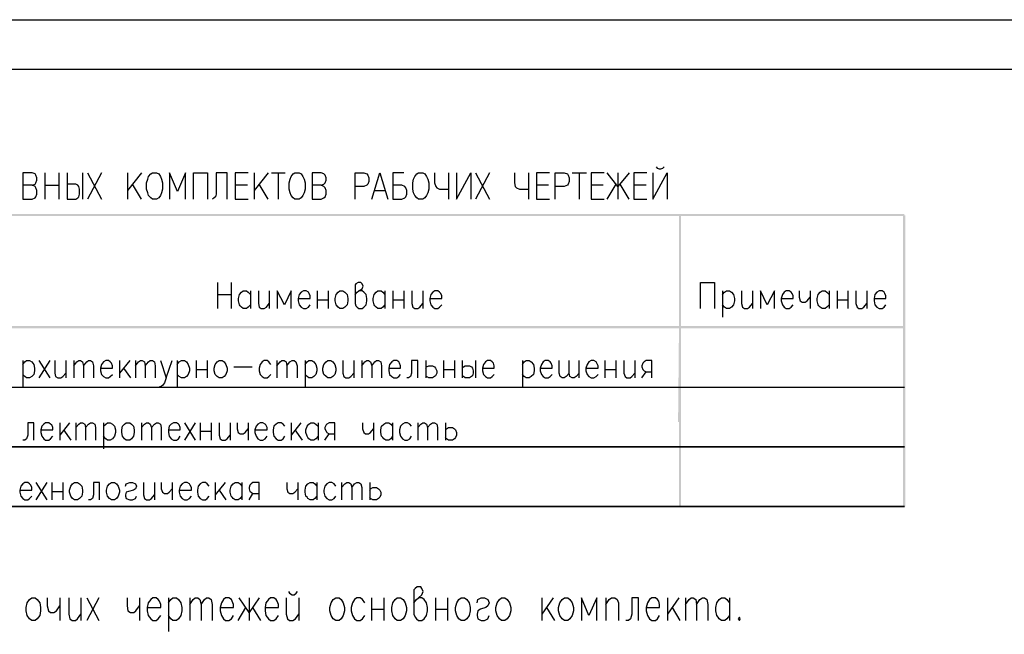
# Model space of a CAD drawing. Extents: x -119078 to 1619993, y 264752 to 340742.
# Tile 7 of 220: x 2471 to 12382, y 320724 to 326914. Entities that reach past the tile are written whole.
import ezdxf

# ---------------------------------------------------------------- set-up
doc = ezdxf.new("R2010")
doc.units = 0
doc.header["$MEASUREMENT"] = 0
for name, color, linetype in [('PDF _Геометрия', 250, 'Continuous'), ('PDF _Сплошная заливка', 7, 'Continuous'), ('Ярлык', 1, 'Continuous')]:
    doc.layers.add(name, color=color, linetype=linetype)
doc.styles.add('ISO', font='times.ttf')

msp = doc.modelspace()

# ---------------------------------------------------------------- linework, layer by layer
at = {"layer": 'PDF _Геометрия', "lineweight": -3}
msp.add_lwpolyline([(-4541.8, 326913.75), (37453.964, 326913.75), (37453.964, 297220.375), (-4541.8, 297220.375)], dxfattribs=at)
at = {"layer": 'PDF _Геометрия', "lineweight": 30}
msp.add_lwpolyline([(-2543.614, 326414.204), (36954.418, 326414.204), (36954.418, 297719.921), (-2543.614, 297719.921)], close=True, dxfattribs=at)
at = {"layer": 'PDF _Геометрия', "color": 7, "lineweight": -3}
for points in [[(8878.217, 325432.045), (8886.684, 325419.344), (8907.852, 325410.877), (8924.785, 325410.877), (8945.953, 325419.344), (8958.653, 325432.045)], [(2595.787, 325245.773), (2625.421, 325258.474), (2633.888, 325271.174), (2642.354, 325296.575), (2642.354, 325321.975), (2633.888, 325347.376), (2625.421, 325360.076), (2595.787, 325372.776), (2502.651, 325372.776), (2502.651, 325106.07), (2595.787, 325106.07), (2625.421, 325118.77), (2633.888, 325131.47), (2642.354, 325156.871), (2642.354, 325194.972), (2633.888, 325220.373), (2625.421, 325233.073), (2595.787, 325245.773), (2502.651, 325245.773)], [(2722.79, 325372.776), (2722.79, 325106.07)], [(2866.727, 325106.07), (2866.727, 325372.776)], [(2947.162, 325372.776), (2947.162, 325106.07), (3036.065, 325106.07), (3057.232, 325118.77), (3065.699, 325131.47), (3074.166, 325156.871), (3074.166, 325207.672), (3065.699, 325233.073), (3057.232, 325245.773), (3036.065, 325258.474), (2947.162, 325258.474)], [(3103.8, 325372.776), (3103.8, 325106.07)], [(3294.305, 325372.776), (3154.601, 325106.07)], [(3154.601, 325372.776), (3294.305, 325106.07)], [(3696.482, 325372.776), (3556.778, 325194.972)], [(3556.778, 325372.776), (3556.778, 325106.07)], [(4140.994, 325106.07), (4140.994, 325372.776), (4060.558, 325182.272), (3980.123, 325372.776), (3980.123, 325106.07)], [(4221.429, 325106.07), (4221.429, 325372.776), (4361.133, 325372.776), (4361.133, 325106.07)], [(4560.105, 325106.07), (4560.105, 325372.776), (4450.035, 325372.776), (4450.035, 325156.871), (4441.568, 325131.47), (4428.868, 325118.77), (4411.934, 325106.07)], [(4771.777, 325372.776), (4640.54, 325372.776), (4640.54, 325106.07), (4771.777, 325106.07)], [(4970.749, 325372.776), (4831.045, 325194.972)], [(4831.045, 325372.776), (4831.045, 325106.07)], [(5004.616, 325372.776), (5144.32, 325372.776)], [(5072.351, 325372.776), (5072.351, 325106.07)], [(5504.163, 325245.773), (5533.797, 325258.474), (5546.497, 325271.174), (5554.964, 325296.575), (5554.964, 325321.975), (5546.497, 325347.376), (5533.797, 325360.076), (5504.163, 325372.776), (5415.26, 325372.776), (5415.26, 325106.07), (5504.163, 325106.07), (5533.797, 325118.77), (5546.497, 325131.47), (5554.964, 325156.871), (5554.964, 325194.972), (5546.497, 325220.373), (5533.797, 325233.073), (5504.163, 325245.773), (5415.26, 325245.773)], [(5847.072, 325106.07), (5847.072, 325372.776), (5935.974, 325372.776), (5965.608, 325360.076), (5974.075, 325347.376), (5986.775, 325321.975), (5986.775, 325283.874), (5974.075, 325258.474), (5965.608, 325245.773), (5935.974, 325233.073), (5847.072, 325233.073)], [(6016.409, 325106.07), (6096.845, 325372.776), (6177.28, 325106.07)], [(6338.151, 325372.776), (6228.082, 325372.776), (6228.082, 325106.07), (6316.984, 325106.07), (6346.618, 325118.77), (6359.318, 325131.47), (6367.785, 325156.871), (6367.785, 325194.972), (6359.318, 325220.373), (6346.618, 325233.073), (6316.984, 325245.773), (6228.082, 325245.773)], [(6647.192, 325372.776), (6647.192, 325271.174), (6659.893, 325233.073), (6668.36, 325220.373), (6697.994, 325207.672), (6786.896, 325207.672)], [(6786.896, 325372.776), (6786.896, 325106.07)], [(6867.332, 325372.776), (6867.332, 325106.07), (7011.269, 325372.776), (7011.269, 325106.07)], [(7201.774, 325372.776), (7057.837, 325106.07)], [(7057.837, 325372.776), (7201.774, 325106.07)], [(7451.547, 325372.776), (7451.547, 325271.174), (7460.014, 325233.073), (7472.714, 325220.373), (7502.348, 325207.672), (7591.25, 325207.672)], [(7591.25, 325372.776), (7591.25, 325106.07)], [(7802.923, 325372.776), (7671.686, 325372.776), (7671.686, 325106.07), (7802.923, 325106.07)], [(7862.191, 325106.07), (7862.191, 325372.776), (7951.093, 325372.776), (7984.961, 325360.076), (7993.428, 325347.376), (8001.895, 325321.975), (8001.895, 325283.874), (7993.428, 325258.474), (7984.961, 325245.773), (7951.093, 325233.073), (7862.191, 325233.073)], [(8031.529, 325372.776), (8175.466, 325372.776)], [(8103.497, 325372.776), (8103.497, 325106.07)], [(8353.27, 325372.776), (8222.034, 325372.776), (8222.034, 325106.07), (8353.27, 325106.07)], [(8607.277, 325372.776), (8492.974, 325233.073), (8382.904, 325372.776)], [(8492.974, 325372.776), (8492.974, 325106.07)], [(8785.082, 325372.776), (8653.845, 325372.776), (8653.845, 325106.07), (8785.082, 325106.07)], [(8844.35, 325372.776), (8844.35, 325106.07), (8988.287, 325372.776), (8988.287, 325106.07)], [(2722.79, 325245.773), (2866.727, 325245.773)], [(3696.482, 325106.07), (3607.58, 325258.474)], [(4763.31, 325245.773), (4640.54, 325245.773)], [(4970.749, 325106.07), (4881.846, 325258.474)], [(6046.043, 325194.972), (6147.646, 325194.972)], [(7794.456, 325245.773), (7671.686, 325245.773)], [(8344.803, 325245.773), (8222.034, 325245.773)], [(8382.904, 325106.07), (8476.04, 325258.474)], [(8492.974, 325233.073), (8492.974, 325233.073)], [(8607.277, 325106.07), (8514.141, 325258.474)], [(8776.615, 325245.773), (8653.845, 325245.773)], [(4462.735, 324267.848), (4462.735, 324005.374)], [(4602.439, 324005.374), (4602.439, 324267.848)], [(5847.072, 324145.078), (5868.239, 324170.478), (5885.173, 324183.179), (5919.04, 324204.346), (5927.507, 324229.747), (5919.04, 324255.147), (5906.34, 324267.848), (5876.706, 324267.848), (5855.538, 324255.147), (5847.072, 324242.447), (5847.072, 324056.175), (5855.538, 324030.775), (5868.239, 324018.074), (5885.173, 324005.374), (5919.04, 324005.374), (5935.974, 324018.074), (5957.141, 324043.475), (5965.608, 324081.576), (5965.608, 324106.977), (5957.141, 324145.078), (5935.974, 324170.478), (5919.04, 324183.179), (5885.173, 324183.179)], [(9322.729, 324005.374), (9322.729, 324267.848), (9466.666, 324267.848), (9466.666, 324005.374)], [(4462.735, 324145.078), (4602.439, 324145.078)], [(4792.944, 324043.475), (4771.777, 324018.074), (4754.843, 324005.374), (4720.975, 324005.374), (4704.042, 324018.074), (4691.341, 324030.775), (4682.874, 324043.475), (4674.408, 324081.576), (4674.408, 324106.977), (4682.874, 324145.078), (4704.042, 324170.478), (4720.975, 324183.179), (4754.843, 324183.179), (4771.777, 324170.478), (4792.944, 324145.078)], [(4792.944, 324183.179), (4792.944, 324005.374)], [(4873.379, 324183.179), (4873.379, 324056.175), (4881.846, 324018.074), (4903.014, 324005.374), (4932.648, 324005.374), (4953.815, 324018.074), (4983.449, 324056.175)], [(4983.449, 324183.179), (4983.449, 324005.374)], [(5203.588, 324005.374), (5203.588, 324183.179), (5135.853, 324043.475), (5063.884, 324183.179), (5063.884, 324005.374)], [(5275.557, 324106.977), (5394.093, 324106.977), (5394.093, 324132.377), (5385.626, 324157.778), (5377.159, 324170.478), (5355.992, 324183.179), (5326.358, 324183.179), (5305.191, 324170.478), (5284.023, 324145.078), (5275.557, 324106.977), (5275.557, 324081.576), (5284.023, 324043.475), (5305.191, 324018.074), (5326.358, 324005.374), (5355.992, 324005.374), (5377.159, 324018.074), (5394.093, 324043.475)], [(5466.062, 324183.179), (5466.062, 324005.374)], [(5576.131, 324183.179), (5576.131, 324005.374)], [(6147.646, 324043.475), (6126.479, 324018.074), (6109.545, 324005.374), (6075.678, 324005.374), (6058.744, 324018.074), (6046.043, 324030.775), (6037.577, 324043.475), (6029.11, 324081.576), (6029.11, 324106.977), (6037.577, 324145.078), (6058.744, 324170.478), (6075.678, 324183.179), (6109.545, 324183.179), (6126.479, 324170.478), (6147.646, 324145.078)], [(6147.646, 324183.179), (6147.646, 324005.374)], [(6228.082, 324183.179), (6228.082, 324005.374)], [(6338.151, 324183.179), (6338.151, 324005.374)], [(6418.586, 324183.179), (6418.586, 324056.175), (6427.053, 324018.074), (6448.221, 324005.374), (6477.855, 324005.374), (6499.022, 324018.074), (6528.656, 324056.175)], [(6528.656, 324183.179), (6528.656, 324005.374)], [(6600.625, 324106.977), (6719.161, 324106.977), (6719.161, 324132.377), (6710.694, 324157.778), (6697.994, 324170.478), (6681.06, 324183.179), (6651.426, 324183.179), (6630.259, 324170.478), (6609.091, 324145.078), (6600.625, 324106.977), (6600.625, 324081.576), (6609.091, 324043.475), (6630.259, 324018.074), (6651.426, 324005.374), (6681.06, 324005.374), (6697.994, 324018.074), (6719.161, 324043.475)], [(9547.102, 324183.179), (9547.102, 323916.472)], [(9547.102, 324145.078), (9564.035, 324170.478), (9585.203, 324183.179), (9614.837, 324183.179), (9636.004, 324170.478), (9657.171, 324145.078), (9665.638, 324106.977), (9665.638, 324081.576), (9657.171, 324043.475), (9636.004, 324018.074), (9614.837, 324005.374), (9585.203, 324005.374), (9564.035, 324018.074), (9547.102, 324043.475)], [(9737.607, 324183.179), (9737.607, 324056.175), (9746.073, 324018.074), (9767.241, 324005.374), (9796.875, 324005.374), (9818.042, 324018.074), (9847.676, 324056.175)], [(9847.676, 324183.179), (9847.676, 324005.374)], [(10067.815, 324005.374), (10067.815, 324183.179), (9995.847, 324043.475), (9928.112, 324183.179), (9928.112, 324005.374)], [(10135.55, 324106.977), (10258.32, 324106.977), (10258.32, 324132.377), (10245.62, 324157.778), (10237.153, 324170.478), (10215.986, 324183.179), (10186.352, 324183.179), (10165.184, 324170.478), (10148.251, 324145.078), (10135.55, 324106.977), (10135.55, 324081.576), (10148.251, 324043.475), (10165.184, 324018.074), (10186.352, 324005.374), (10215.986, 324005.374), (10237.153, 324018.074), (10258.32, 324043.475)], [(10317.588, 324183.179), (10317.588, 324119.677), (10326.055, 324081.576), (10347.222, 324068.876), (10376.857, 324068.876), (10398.024, 324081.576), (10427.658, 324119.677)], [(10427.658, 324183.179), (10427.658, 324005.374)], [(10618.163, 324043.475), (10596.996, 324018.074), (10580.062, 324005.374), (10550.428, 324005.374), (10529.261, 324018.074), (10516.56, 324030.775), (10508.093, 324043.475), (10499.626, 324081.576), (10499.626, 324106.977), (10508.093, 324145.078), (10529.261, 324170.478), (10550.428, 324183.179), (10580.062, 324183.179), (10596.996, 324170.478), (10618.163, 324145.078)], [(10618.163, 324183.179), (10618.163, 324005.374)], [(10698.598, 324183.179), (10698.598, 324005.374)], [(10808.668, 324183.179), (10808.668, 324005.374)], [(10889.103, 324183.179), (10889.103, 324056.175), (10901.804, 324018.074), (10918.737, 324005.374), (10948.372, 324005.374), (10969.539, 324018.074), (10999.173, 324056.175)], [(10999.173, 324183.179), (10999.173, 324005.374)], [(11071.141, 324106.977), (11189.678, 324106.977), (11189.678, 324132.377), (11181.211, 324157.778), (11172.744, 324170.478), (11151.577, 324183.179), (11121.943, 324183.179), (11100.776, 324170.478), (11079.608, 324145.078), (11071.141, 324106.977), (11071.141, 324081.576), (11079.608, 324043.475), (11100.776, 324018.074), (11121.943, 324005.374), (11151.577, 324005.374), (11172.744, 324018.074), (11189.678, 324043.475)], [(5466.062, 324094.276), (5576.131, 324094.276)], [(6228.082, 324094.276), (6338.151, 324094.276)], [(10698.598, 324094.276), (10808.668, 324094.276)], [(2502.651, 323480.427), (2502.651, 323217.954)], [(2502.651, 323442.326), (2523.818, 323467.727), (2540.752, 323480.427), (2570.386, 323480.427), (2591.553, 323467.727), (2612.72, 323442.326), (2621.187, 323404.225), (2621.187, 323378.824), (2612.72, 323340.723), (2591.553, 323319.556), (2570.386, 323306.856), (2540.752, 323306.856), (2523.818, 323319.556), (2502.651, 323340.723)], [(2663.522, 323480.427), (2773.591, 323306.856)], [(2773.591, 323480.427), (2663.522, 323306.856)], [(2824.393, 323480.427), (2824.393, 323353.424), (2832.859, 323319.556), (2854.027, 323306.856), (2883.661, 323306.856), (2904.828, 323319.556), (2934.462, 323353.424)], [(2934.462, 323480.427), (2934.462, 323306.856)], [(3014.898, 323480.427), (3014.898, 323306.856)], [(3014.898, 323429.626), (3044.532, 323467.727), (3065.699, 323480.427), (3082.633, 323480.427), (3103.8, 323467.727), (3112.267, 323429.626), (3112.267, 323306.856)], [(3112.267, 323429.626), (3146.134, 323467.727), (3163.068, 323480.427), (3184.235, 323480.427), (3205.403, 323467.727), (3213.869, 323429.626), (3213.869, 323306.856)], [(3285.838, 323404.225), (3404.374, 323404.225), (3404.374, 323429.626), (3395.907, 323455.026), (3383.207, 323467.727), (3366.273, 323480.427), (3336.639, 323480.427), (3315.472, 323467.727), (3294.305, 323442.326), (3285.838, 323404.225), (3285.838, 323378.824), (3294.305, 323340.723), (3315.472, 323319.556), (3336.639, 323306.856), (3366.273, 323306.856), (3383.207, 323319.556), (3404.374, 323340.723)], [(3476.343, 323480.427), (3476.343, 323306.856)], [(3577.946, 323480.427), (3476.343, 323353.424)], [(3637.214, 323480.427), (3637.214, 323306.856)], [(3637.214, 323429.626), (3666.848, 323467.727), (3688.015, 323480.427), (3704.949, 323480.427), (3726.116, 323467.727), (3734.583, 323429.626), (3734.583, 323306.856)], [(3734.583, 323429.626), (3768.451, 323467.727), (3785.384, 323480.427), (3806.552, 323480.427), (3827.719, 323467.727), (3836.186, 323429.626), (3836.186, 323306.856)], [(3886.987, 323480.427), (3946.255, 323306.856), (4005.523, 323480.427)], [(4056.325, 323480.427), (4056.325, 323217.954)], [(4056.325, 323442.326), (4077.492, 323467.727), (4098.659, 323480.427), (4128.293, 323480.427), (4149.461, 323467.727), (4166.394, 323442.326), (4179.095, 323404.225), (4179.095, 323378.824), (4166.394, 323340.723), (4149.461, 323319.556), (4128.293, 323306.856), (4098.659, 323306.856), (4077.492, 323319.556), (4056.325, 323340.723)], [(4246.83, 323480.427), (4246.83, 323306.856)], [(4356.899, 323480.427), (4356.899, 323306.856)], [(4627.84, 323416.925), (4809.878, 323416.925)], [(5000.383, 323442.326), (4979.216, 323467.727), (4962.282, 323480.427), (4932.648, 323480.427), (4911.48, 323467.727), (4890.313, 323442.326), (4881.846, 323404.225), (4881.846, 323378.824), (4890.313, 323340.723), (4911.48, 323319.556), (4932.648, 323306.856), (4962.282, 323306.856), (4979.216, 323319.556), (5000.383, 323340.723)], [(5059.651, 323480.427), (5059.651, 323306.856)], [(5059.651, 323429.626), (5093.519, 323467.727), (5110.452, 323480.427), (5131.62, 323480.427), (5152.787, 323467.727), (5161.254, 323429.626), (5161.254, 323306.856)], [(5161.254, 323429.626), (5190.888, 323467.727), (5212.055, 323480.427), (5233.222, 323480.427), (5250.156, 323467.727), (5262.856, 323429.626), (5262.856, 323306.856)], [(5343.292, 323480.427), (5343.292, 323217.954)], [(5343.292, 323442.326), (5364.459, 323467.727), (5381.393, 323480.427), (5411.027, 323480.427), (5432.194, 323467.727), (5453.361, 323442.326), (5461.828, 323404.225), (5461.828, 323378.824), (5453.361, 323340.723), (5432.194, 323319.556), (5411.027, 323306.856), (5381.393, 323306.856), (5364.459, 323319.556), (5343.292, 323340.723)], [(5724.302, 323480.427), (5724.302, 323353.424), (5732.769, 323319.556), (5753.936, 323306.856), (5783.57, 323306.856), (5804.737, 323319.556), (5834.371, 323353.424)], [(5834.371, 323480.427), (5834.371, 323306.856)], [(5914.807, 323480.427), (5914.807, 323306.856)], [(5914.807, 323429.626), (5944.441, 323467.727), (5965.608, 323480.427), (5982.542, 323480.427), (6003.709, 323467.727), (6016.409, 323429.626), (6016.409, 323306.856)], [(6016.409, 323429.626), (6046.043, 323467.727), (6062.977, 323480.427), (6084.144, 323480.427), (6105.312, 323467.727), (6113.779, 323429.626), (6113.779, 323306.856)], [(6185.747, 323404.225), (6304.283, 323404.225), (6304.283, 323429.626), (6295.817, 323455.026), (6287.35, 323467.727), (6266.182, 323480.427), (6236.548, 323480.427), (6215.381, 323467.727), (6194.214, 323442.326), (6185.747, 323404.225), (6185.747, 323378.824), (6194.214, 323340.723), (6215.381, 323319.556), (6236.548, 323306.856), (6266.182, 323306.856), (6287.35, 323319.556), (6304.283, 323340.723)], [(6477.855, 323306.856), (6477.855, 323480.427), (6414.353, 323480.427), (6414.353, 323353.424), (6405.886, 323319.556), (6384.719, 323306.856), (6367.785, 323306.856)], [(6558.29, 323480.427), (6558.29, 323306.856)], [(6558.29, 323404.225), (6566.757, 323416.925), (6587.924, 323429.626), (6617.558, 323429.626), (6626.025, 323429.626), (6647.192, 323416.925), (6655.659, 323404.225), (6668.36, 323378.824), (6668.36, 323353.424), (6655.659, 323328.023), (6647.192, 323319.556), (6626.025, 323306.856), (6587.924, 323306.856), (6566.757, 323319.556), (6558.29, 323328.023)], [(6736.095, 323480.427), (6736.095, 323306.856)], [(6846.164, 323480.427), (6846.164, 323306.856)], [(6926.6, 323480.427), (6926.6, 323306.856)], [(6926.6, 323404.225), (6939.3, 323416.925), (6956.234, 323429.626), (6990.101, 323429.626), (6998.568, 323429.626), (7019.736, 323416.925), (7028.202, 323404.225), (7036.669, 323378.824), (7036.669, 323353.424), (7028.202, 323328.023), (7019.736, 323319.556), (6998.568, 323306.856), (6956.234, 323306.856), (6939.3, 323319.556), (6926.6, 323328.023)], [(7057.837, 323480.427), (7057.837, 323306.856)], [(7129.805, 323404.225), (7248.341, 323404.225), (7248.341, 323429.626), (7239.875, 323455.026), (7227.174, 323467.727), (7210.241, 323480.427), (7180.606, 323480.427), (7159.439, 323467.727), (7138.272, 323442.326), (7129.805, 323404.225), (7129.805, 323378.824), (7138.272, 323340.723), (7159.439, 323319.556), (7180.606, 323306.856), (7210.241, 323306.856), (7227.174, 323319.556), (7248.341, 323340.723)], [(7531.982, 323480.427), (7531.982, 323217.954)], [(7531.982, 323442.326), (7548.916, 323467.727), (7570.083, 323480.427), (7599.717, 323480.427), (7620.885, 323467.727), (7642.052, 323442.326), (7650.519, 323404.225), (7650.519, 323378.824), (7642.052, 323340.723), (7620.885, 323319.556), (7599.717, 323306.856), (7570.083, 323306.856), (7548.916, 323319.556), (7531.982, 323340.723)], [(7709.787, 323404.225), (7832.557, 323404.225), (7832.557, 323429.626), (7819.856, 323455.026), (7811.39, 323467.727), (7790.222, 323480.427), (7760.588, 323480.427), (7739.421, 323467.727), (7722.487, 323442.326), (7709.787, 323404.225), (7709.787, 323378.824), (7722.487, 323340.723), (7739.421, 323319.556), (7760.588, 323306.856), (7790.222, 323306.856), (7811.39, 323319.556), (7832.557, 323340.723)], [(8001.895, 323353.424), (7972.26, 323319.556), (7951.093, 323306.856), (7929.926, 323306.856), (7912.992, 323319.556), (7900.292, 323353.424), (7900.292, 323480.427)], [(8103.497, 323353.424), (8073.863, 323319.556), (8052.696, 323306.856), (8031.529, 323306.856), (8010.361, 323319.556), (8001.895, 323353.424), (8001.895, 323480.427)], [(8103.497, 323306.856), (8103.497, 323480.427)], [(8171.232, 323404.225), (8294.002, 323404.225), (8294.002, 323429.626), (8281.302, 323455.026), (8272.835, 323467.727), (8251.668, 323480.427), (8222.034, 323480.427), (8200.866, 323467.727), (8183.933, 323442.326), (8171.232, 323404.225), (8171.232, 323378.824), (8183.933, 323340.723), (8200.866, 323319.556), (8222.034, 323306.856), (8251.668, 323306.856), (8272.835, 323319.556), (8294.002, 323340.723)], [(8361.737, 323480.427), (8361.737, 323306.856)], [(8471.807, 323480.427), (8471.807, 323306.856)], [(8552.242, 323480.427), (8552.242, 323353.424), (8564.943, 323319.556), (8581.876, 323306.856), (8615.744, 323306.856), (8632.678, 323319.556), (8662.312, 323353.424)], [(8662.312, 323480.427), (8662.312, 323306.856)], [(8835.883, 323306.856), (8835.883, 323480.427), (8776.615, 323480.427), (8755.448, 323467.727), (8742.747, 323455.026), (8734.28, 323429.626), (8734.28, 323416.925), (8742.747, 323391.525), (8755.448, 323378.824), (8776.615, 323366.124), (8835.883, 323366.124)], [(3514.444, 323404.225), (3586.412, 323306.856)], [(4246.83, 323391.525), (4356.899, 323391.525)], [(6736.095, 323391.525), (6846.164, 323391.525)], [(8361.737, 323391.525), (8471.807, 323391.525)], [(8734.28, 323306.856), (8776.615, 323366.124)], [(-2547.848, 323213.72), (11375.949, 323213.72)], [(3946.255, 323306.856), (3929.321, 323256.055), (3908.154, 323230.654), (3886.987, 323217.954), (3878.52, 323217.954)], [(2612.72, 322680.306), (2612.72, 322853.877), (2553.452, 322853.877), (2553.452, 322731.108), (2540.752, 322693.007), (2523.818, 322680.306), (2502.651, 322680.306)], [(2684.689, 322781.909), (2803.225, 322781.909), (2803.225, 322807.31), (2794.758, 322832.71), (2782.058, 322841.177), (2765.124, 322853.877), (2731.257, 322853.877), (2714.323, 322841.177), (2693.156, 322820.01), (2684.689, 322781.909), (2684.689, 322756.508), (2693.156, 322718.407), (2714.323, 322693.007), (2731.257, 322680.306), (2765.124, 322680.306), (2782.058, 322693.007), (2803.225, 322718.407)], [(2875.194, 322853.877), (2875.194, 322680.306)], [(2972.563, 322853.877), (2875.194, 322731.108)], [(3036.065, 322853.877), (3036.065, 322680.306)], [(3036.065, 322807.31), (3065.699, 322841.177), (3082.633, 322853.877), (3103.8, 322853.877), (3124.967, 322841.177), (3133.434, 322807.31), (3133.434, 322680.306)], [(3133.434, 322807.31), (3163.068, 322841.177), (3184.235, 322853.877), (3205.403, 322853.877), (3226.57, 322841.177), (3235.037, 322807.31), (3235.037, 322680.306)], [(3315.472, 322853.877), (3315.472, 322591.404)], [(3315.472, 322820.01), (3336.639, 322841.177), (3353.573, 322853.877), (3383.207, 322853.877), (3404.374, 322841.177), (3425.542, 322820.01), (3434.008, 322781.909), (3434.008, 322756.508), (3425.542, 322718.407), (3404.374, 322693.007), (3383.207, 322680.306), (3353.573, 322680.306), (3336.639, 322693.007), (3315.472, 322718.407)], [(3696.482, 322853.877), (3696.482, 322680.306)], [(3696.482, 322807.31), (3726.116, 322841.177), (3747.283, 322853.877), (3768.451, 322853.877), (3785.384, 322841.177), (3798.085, 322807.31), (3798.085, 322680.306)], [(3798.085, 322807.31), (3827.719, 322841.177), (3848.886, 322853.877), (3865.82, 322853.877), (3886.987, 322841.177), (3895.454, 322807.31), (3895.454, 322680.306)], [(3967.422, 322781.909), (4085.959, 322781.909), (4085.959, 322807.31), (4077.492, 322832.71), (4069.025, 322841.177), (4047.858, 322853.877), (4018.224, 322853.877), (3997.057, 322841.177), (3975.889, 322820.01), (3967.422, 322781.909), (3967.422, 322756.508), (3975.889, 322718.407), (3997.057, 322693.007), (4018.224, 322680.306), (4047.858, 322680.306), (4069.025, 322693.007), (4085.959, 322718.407)], [(4128.293, 322853.877), (4238.363, 322680.306)], [(4238.363, 322853.877), (4128.293, 322680.306)], [(4289.164, 322853.877), (4289.164, 322680.306)], [(4399.234, 322853.877), (4399.234, 322680.306)], [(4479.669, 322853.877), (4479.669, 322731.108), (4488.136, 322693.007), (4509.303, 322680.306), (4538.937, 322680.306), (4560.105, 322693.007), (4589.739, 322731.108)], [(4589.739, 322853.877), (4589.739, 322680.306)], [(4661.707, 322853.877), (4661.707, 322794.609), (4670.174, 322756.508), (4691.341, 322743.808), (4720.975, 322743.808), (4742.143, 322756.508), (4771.777, 322794.609)], [(4771.777, 322853.877), (4771.777, 322680.306)], [(4839.512, 322781.909), (4962.282, 322781.909), (4962.282, 322807.31), (4949.581, 322832.71), (4941.115, 322841.177), (4919.947, 322853.877), (4890.313, 322853.877), (4869.146, 322841.177), (4852.212, 322820.01), (4839.512, 322781.909), (4839.512, 322756.508), (4852.212, 322718.407), (4869.146, 322693.007), (4890.313, 322680.306), (4919.947, 322680.306), (4941.115, 322693.007), (4962.282, 322718.407)], [(5140.086, 322820.01), (5123.153, 322841.177), (5101.985, 322853.877), (5072.351, 322853.877), (5051.184, 322841.177), (5030.017, 322820.01), (5021.55, 322781.909), (5021.55, 322756.508), (5030.017, 322718.407), (5051.184, 322693.007), (5072.351, 322680.306), (5101.985, 322680.306), (5123.153, 322693.007), (5140.086, 322718.407)], [(5203.588, 322853.877), (5203.588, 322680.306)], [(5300.957, 322853.877), (5203.588, 322731.108)], [(5474.528, 322718.407), (5453.361, 322693.007), (5432.194, 322680.306), (5402.56, 322680.306), (5381.393, 322693.007), (5372.926, 322705.707), (5364.459, 322718.407), (5351.759, 322756.508), (5351.759, 322781.909), (5364.459, 322820.01), (5381.393, 322841.177), (5402.56, 322853.877), (5432.194, 322853.877), (5453.361, 322841.177), (5474.528, 322820.01)], [(5474.528, 322853.877), (5474.528, 322680.306)], [(5643.866, 322680.306), (5643.866, 322853.877), (5584.598, 322853.877), (5563.431, 322841.177), (5554.964, 322832.71), (5542.264, 322807.31), (5542.264, 322794.609), (5554.964, 322769.209), (5563.431, 322756.508), (5584.598, 322743.808), (5643.866, 322743.808)], [(5923.274, 322853.877), (5923.274, 322794.609), (5935.974, 322756.508), (5952.908, 322743.808), (5982.542, 322743.808), (6003.709, 322756.508), (6033.343, 322794.609)], [(6033.343, 322853.877), (6033.343, 322680.306)], [(6223.848, 322718.407), (6206.914, 322693.007), (6185.747, 322680.306), (6156.113, 322680.306), (6134.946, 322693.007), (6126.479, 322705.707), (6113.779, 322718.407), (6105.312, 322756.508), (6105.312, 322781.909), (6113.779, 322820.01), (6134.946, 322841.177), (6156.113, 322853.877), (6185.747, 322853.877), (6206.914, 322841.177), (6223.848, 322820.01)], [(6223.848, 322853.877), (6223.848, 322680.306)], [(6414.353, 322820.01), (6397.419, 322841.177), (6376.252, 322853.877), (6346.618, 322853.877), (6325.451, 322841.177), (6304.283, 322820.01), (6295.817, 322781.909), (6295.817, 322756.508), (6304.283, 322718.407), (6325.451, 322693.007), (6346.618, 322680.306), (6376.252, 322680.306), (6397.419, 322693.007), (6414.353, 322718.407)], [(6477.855, 322853.877), (6477.855, 322680.306)], [(6477.855, 322807.31), (6507.489, 322841.177), (6528.656, 322853.877), (6545.59, 322853.877), (6566.757, 322841.177), (6575.224, 322807.31), (6575.224, 322680.306)], [(6575.224, 322807.31), (6604.858, 322841.177), (6626.025, 322853.877), (6647.192, 322853.877), (6668.36, 322841.177), (6676.827, 322807.31), (6676.827, 322680.306)], [(6757.262, 322853.877), (6757.262, 322680.306)], [(2913.295, 322781.909), (2985.263, 322680.306)], [(4289.164, 322769.209), (4399.234, 322769.209)], [(5241.689, 322781.909), (5313.658, 322680.306)], [(5542.264, 322680.306), (5584.598, 322743.808)], [(6757.262, 322781.909), (6765.729, 322794.609), (6786.896, 322807.31), (6816.53, 322807.31), (6829.231, 322807.31), (6846.164, 322794.609), (6858.865, 322781.909), (6867.332, 322756.508), (6867.332, 322731.108), (6858.865, 322705.707), (6846.164, 322693.007), (6829.231, 322680.306), (6786.896, 322680.306), (6765.729, 322693.007), (6757.262, 322705.707)], [(2473.017, 322176.526), (2591.553, 322176.526), (2591.553, 322201.927), (2583.086, 322227.328), (2570.386, 322240.028), (2553.452, 322252.728), (2523.818, 322252.728), (2502.651, 322240.028), (2481.484, 322214.627), (2473.017, 322176.526), (2473.017, 322155.359), (2481.484, 322117.258), (2502.651, 322091.858), (2523.818, 322079.157), (2553.452, 322079.157), (2570.386, 322091.858), (2591.553, 322117.258)], [(2633.888, 322252.728), (2743.957, 322079.157)], [(2743.957, 322252.728), (2633.888, 322079.157)], [(2794.758, 322252.728), (2794.758, 322079.157)], [(2904.828, 322252.728), (2904.828, 322079.157)], [(3273.138, 322079.157), (3273.138, 322252.728), (3213.869, 322252.728), (3213.869, 322129.959), (3205.403, 322091.858), (3184.235, 322079.157), (3163.068, 322079.157)], [(3535.611, 322214.627), (3544.078, 322240.028), (3577.946, 322252.728), (3607.58, 322252.728), (3637.214, 322240.028), (3645.681, 322214.627), (3637.214, 322189.227), (3616.047, 322176.526), (3565.245, 322163.826), (3544.078, 322155.359), (3535.611, 322129.959), (3535.611, 322117.258), (3544.078, 322091.858), (3577.946, 322079.157), (3607.58, 322079.157), (3637.214, 322091.858), (3645.681, 322117.258)], [(3717.649, 322252.728), (3717.649, 322129.959), (3726.116, 322091.858), (3747.283, 322079.157), (3776.917, 322079.157), (3798.085, 322091.858), (3827.719, 322129.959)], [(3827.719, 322252.728), (3827.719, 322079.157)], [(3895.454, 322252.728), (3895.454, 322189.227), (3908.154, 322155.359), (3929.321, 322142.659), (3958.956, 322142.659), (3975.889, 322155.359), (4005.523, 322189.227)], [(4005.523, 322252.728), (4005.523, 322079.157)], [(4077.492, 322176.526), (4200.262, 322176.526), (4200.262, 322201.927), (4187.562, 322227.328), (4179.095, 322240.028), (4157.927, 322252.728), (4128.293, 322252.728), (4107.126, 322240.028), (4085.959, 322214.627), (4077.492, 322176.526), (4077.492, 322155.359), (4085.959, 322117.258), (4107.126, 322091.858), (4128.293, 322079.157), (4157.927, 322079.157), (4179.095, 322091.858), (4200.262, 322117.258)], [(4378.066, 322214.627), (4356.899, 322240.028), (4339.965, 322252.728), (4310.331, 322252.728), (4289.164, 322240.028), (4267.997, 322214.627), (4259.53, 322176.526), (4259.53, 322155.359), (4267.997, 322117.258), (4289.164, 322091.858), (4310.331, 322079.157), (4339.965, 322079.157), (4356.899, 322091.858), (4378.066, 322117.258)], [(4437.335, 322252.728), (4437.335, 322079.157)], [(4538.937, 322252.728), (4437.335, 322129.959)], [(4708.275, 322117.258), (4691.341, 322091.858), (4670.174, 322079.157), (4640.54, 322079.157), (4619.373, 322091.858), (4610.906, 322104.558), (4598.206, 322117.258), (4589.739, 322155.359), (4589.739, 322176.526), (4598.206, 322214.627), (4619.373, 322240.028), (4640.54, 322252.728), (4670.174, 322252.728), (4691.341, 322240.028), (4708.275, 322214.627)], [(4708.275, 322252.728), (4708.275, 322079.157)], [(4881.846, 322079.157), (4881.846, 322252.728), (4818.345, 322252.728), (4801.411, 322240.028), (4788.711, 322227.328), (4780.244, 322201.927), (4780.244, 322189.227), (4788.711, 322163.826), (4801.411, 322155.359), (4818.345, 322142.659), (4881.846, 322142.659)], [(5161.254, 322252.728), (5161.254, 322189.227), (5169.721, 322155.359), (5190.888, 322142.659), (5220.522, 322142.659), (5241.689, 322155.359), (5271.323, 322189.227)], [(5271.323, 322252.728), (5271.323, 322079.157)], [(5461.828, 322117.258), (5440.661, 322091.858), (5423.727, 322079.157), (5394.093, 322079.157), (5372.926, 322091.858), (5364.459, 322104.558), (5351.759, 322117.258), (5343.292, 322155.359), (5343.292, 322176.526), (5351.759, 322214.627), (5372.926, 322240.028), (5394.093, 322252.728), (5423.727, 322252.728), (5440.661, 322240.028), (5461.828, 322214.627)], [(5461.828, 322252.728), (5461.828, 322079.157)], [(5652.333, 322214.627), (5635.399, 322240.028), (5614.232, 322252.728), (5584.598, 322252.728), (5563.431, 322240.028), (5542.264, 322214.627), (5533.797, 322176.526), (5533.797, 322155.359), (5542.264, 322117.258), (5563.431, 322091.858), (5584.598, 322079.157), (5614.232, 322079.157), (5635.399, 322091.858), (5652.333, 322117.258)], [(5711.601, 322252.728), (5711.601, 322079.157)], [(5711.601, 322201.927), (5745.469, 322240.028), (5762.403, 322252.728), (5783.57, 322252.728), (5804.737, 322240.028), (5813.204, 322201.927), (5813.204, 322079.157)], [(5813.204, 322201.927), (5842.838, 322240.028), (5864.005, 322252.728), (5885.173, 322252.728), (5906.34, 322240.028), (5914.807, 322201.927), (5914.807, 322079.157)], [(5995.242, 322252.728), (5995.242, 322079.157)], [(2794.758, 322163.826), (2904.828, 322163.826)], [(4479.669, 322176.526), (4547.404, 322079.157)], [(4780.244, 322079.157), (4818.345, 322142.659)], [(5995.242, 322176.526), (6003.709, 322189.227), (6024.876, 322201.927), (6054.51, 322201.927), (6062.977, 322201.927), (6084.144, 322189.227), (6096.845, 322176.526), (6105.312, 322155.359), (6105.312, 322129.959), (6096.845, 322104.558), (6084.144, 322091.858), (6062.977, 322079.157), (6024.876, 322079.157), (6003.709, 322091.858), (5995.242, 322104.558)], [(11375.949, 322011.422), (-2547.848, 322011.422), (11375.949, 322011.422)], [(5178.187, 321156.266), (5186.654, 321139.333), (5212.055, 321122.399), (5233.222, 321122.399), (5254.389, 321139.333), (5267.09, 321156.266)], [(6439.754, 321041.963), (6465.154, 321075.831), (6486.322, 321092.765), (6520.189, 321122.399), (6532.889, 321156.266), (6520.189, 321185.901), (6507.489, 321202.834), (6473.621, 321202.834), (6452.454, 321185.901), (6439.754, 321173.2), (6439.754, 320927.66), (6452.454, 320898.026), (6465.154, 320881.093), (6486.322, 320864.159), (6520.189, 320864.159), (6541.356, 320881.093), (6566.757, 320914.96), (6575.224, 320961.528), (6575.224, 320995.396), (6566.757, 321041.963), (6541.356, 321075.831), (6520.189, 321092.765), (6486.322, 321092.765)], [(2748.191, 321092.765), (2748.191, 321012.329), (2760.891, 320961.528), (2782.058, 320944.594), (2815.926, 320944.594), (2841.326, 320961.528), (2875.194, 321012.329)], [(2875.194, 321092.765), (2875.194, 320864.159)], [(2964.096, 321092.765), (2964.096, 320927.66), (2976.797, 320881.093), (2997.964, 320864.159), (3031.831, 320864.159), (3052.999, 320881.093), (3086.866, 320927.66)], [(3086.866, 321092.765), (3086.866, 320864.159)], [(3146.134, 321092.765), (3268.904, 320864.159)], [(3268.904, 321092.765), (3146.134, 320864.159)], [(3552.545, 321092.765), (3552.545, 321012.329), (3561.012, 320961.528), (3586.412, 320944.594), (3620.28, 320944.594), (3641.447, 320961.528), (3675.315, 321012.329)], [(3675.315, 321092.765), (3675.315, 320864.159)], [(3755.75, 320995.396), (3891.22, 320995.396), (3891.22, 321025.03), (3878.52, 321058.897), (3865.82, 321075.831), (3844.653, 321092.765), (3810.785, 321092.765), (3789.618, 321075.831), (3764.217, 321041.963), (3755.75, 320995.396), (3755.75, 320961.528), (3764.217, 320914.96), (3789.618, 320881.093), (3810.785, 320864.159), (3844.653, 320864.159), (3865.82, 320881.093), (3891.22, 320914.96)], [(3967.422, 321092.765), (3967.422, 320754.089)], [(3967.422, 321041.963), (3992.823, 321075.831), (4013.99, 321092.765), (4047.858, 321092.765), (4069.025, 321075.831), (4094.426, 321041.963), (4102.893, 320995.396), (4102.893, 320961.528), (4094.426, 320914.96), (4069.025, 320881.093), (4047.858, 320864.159), (4013.99, 320864.159), (3992.823, 320881.093), (3967.422, 320914.96)], [(4183.328, 321092.765), (4183.328, 320864.159)], [(4183.328, 321025.03), (4217.196, 321075.831), (4238.363, 321092.765), (4263.764, 321092.765), (4284.931, 321075.831), (4297.631, 321025.03), (4297.631, 320864.159)], [(4297.631, 321025.03), (4331.499, 321075.831), (4352.666, 321092.765), (4373.833, 321092.765), (4399.234, 321075.831), (4407.701, 321025.03), (4407.701, 320864.159)], [(4488.136, 320995.396), (4623.606, 320995.396), (4623.606, 321025.03), (4610.906, 321058.897), (4602.439, 321075.831), (4577.038, 321092.765), (4543.171, 321092.765), (4522.004, 321075.831), (4500.836, 321041.963), (4488.136, 320995.396), (4488.136, 320961.528), (4500.836, 320914.96), (4522.004, 320881.093), (4543.171, 320864.159), (4577.038, 320864.159), (4602.439, 320881.093), (4623.606, 320914.96)], [(4881.846, 321092.765), (4780.244, 320944.594), (4678.641, 321092.765)], [(4780.244, 321092.765), (4780.244, 320864.159)], [(4941.115, 320995.396), (5076.585, 320995.396), (5076.585, 321025.03), (5063.884, 321058.897), (5051.184, 321075.831), (5030.017, 321092.765), (4996.149, 321092.765), (4974.982, 321075.831), (4949.581, 321041.963), (4941.115, 320995.396), (4941.115, 320961.528), (4949.581, 320914.96), (4974.982, 320881.093), (4996.149, 320864.159), (5030.017, 320864.159), (5051.184, 320881.093), (5076.585, 320914.96)], [(5152.787, 321092.765), (5152.787, 320927.66), (5165.487, 320881.093), (5186.654, 320864.159), (5220.522, 320864.159), (5245.923, 320881.093), (5279.79, 320927.66)], [(5279.79, 321092.765), (5279.79, 320864.159)], [(5944.441, 321041.963), (5923.274, 321075.831), (5897.873, 321092.765), (5864.005, 321092.765), (5842.838, 321075.831), (5821.671, 321041.963), (5808.971, 320995.396), (5808.971, 320961.528), (5821.671, 320914.96), (5842.838, 320881.093), (5864.005, 320864.159), (5897.873, 320864.159), (5923.274, 320881.093), (5944.441, 320914.96)], [(6012.176, 321092.765), (6012.176, 320864.159)], [(6134.946, 321092.765), (6134.946, 320864.159)], [(6655.659, 321092.765), (6655.659, 320864.159)], [(6778.429, 321092.765), (6778.429, 320864.159)], [(7074.77, 321041.963), (7083.237, 321075.831), (7117.105, 321092.765), (7150.972, 321092.765), (7184.84, 321075.831), (7197.54, 321041.963), (7184.84, 321012.329), (7163.673, 320995.396), (7108.638, 320978.462), (7083.237, 320961.528), (7074.77, 320927.66), (7074.77, 320914.96), (7083.237, 320881.093), (7117.105, 320864.159), (7150.972, 320864.159), (7184.84, 320881.093), (7197.54, 320914.96)], [(7726.721, 321092.765), (7726.721, 320864.159)], [(7841.024, 321092.765), (7726.721, 320927.66)], [(8281.302, 320864.159), (8281.302, 321092.765), (8200.866, 320914.96), (8124.664, 321092.765), (8124.664, 320864.159)], [(8370.204, 321092.765), (8370.204, 320864.159)], [(8370.204, 321025.03), (8404.072, 321075.831), (8429.472, 321092.765), (8463.34, 321092.765), (8484.507, 321075.831), (8497.207, 321041.963), (8497.207, 320864.159)], [(8700.413, 320864.159), (8700.413, 321092.765), (8632.678, 321092.765), (8632.678, 320927.66), (8619.977, 320881.093), (8598.81, 320864.159), (8573.409, 320864.159)], [(8776.615, 320995.396), (8912.085, 320995.396), (8912.085, 321025.03), (8903.618, 321058.897), (8890.918, 321075.831), (8869.751, 321092.765), (8835.883, 321092.765), (8810.482, 321075.831), (8789.315, 321041.963), (8776.615, 320995.396), (8776.615, 320961.528), (8789.315, 320914.96), (8810.482, 320881.093), (8835.883, 320864.159), (8869.751, 320864.159), (8890.918, 320881.093), (8912.085, 320914.96)], [(8992.52, 321092.765), (8992.52, 320864.159)], [(9106.823, 321092.765), (8992.52, 320927.66)], [(9174.559, 321092.765), (9174.559, 320864.159)], [(9174.559, 321025.03), (9208.426, 321075.831), (9229.593, 321092.765), (9250.76, 321092.765), (9276.161, 321075.831), (9284.628, 321025.03), (9284.628, 320864.159)], [(9284.628, 321025.03), (9318.496, 321075.831), (9343.896, 321092.765), (9365.063, 321092.765), (9386.231, 321075.831), (9398.931, 321025.03), (9398.931, 320864.159)], [(9614.837, 320914.96), (9589.436, 320881.093), (9568.269, 320864.159), (9534.401, 320864.159), (9513.234, 320881.093), (9500.534, 320898.026), (9487.833, 320914.96), (9479.366, 320961.528), (9479.366, 320995.396), (9487.833, 321041.963), (9513.234, 321075.831), (9534.401, 321092.765), (9568.269, 321092.765), (9589.436, 321075.831), (9614.837, 321041.963)], [(9614.837, 321092.765), (9614.837, 320864.159)], [(4670.174, 320864.159), (4746.376, 320995.396)], [(4814.111, 320995.396), (4894.547, 320864.159)], [(6012.176, 320978.462), (6134.946, 320978.462)], [(6655.659, 320978.462), (6778.429, 320978.462)], [(7773.289, 320995.396), (7853.724, 320864.159)], [(9039.088, 320995.396), (9115.29, 320864.159)]]:
    msp.add_lwpolyline(points, dxfattribs=at)
for points in [[(3806.552, 325372.776), (3848.886, 325372.776), (3870.053, 325360.076), (3886.987, 325334.675), (3899.687, 325309.275), (3908.154, 325271.174), (3908.154, 325207.672), (3899.687, 325169.571), (3886.987, 325144.171), (3870.053, 325118.77), (3848.886, 325106.07), (3806.552, 325106.07), (3789.618, 325118.77), (3768.451, 325144.171), (3759.984, 325169.571), (3747.283, 325207.672), (3747.283, 325271.174), (3759.984, 325309.275), (3768.451, 325334.675), (3789.618, 325360.076)], [(5241.689, 325372.776), (5284.023, 325372.776), (5305.191, 325360.076), (5322.124, 325334.675), (5334.825, 325309.275), (5343.292, 325271.174), (5343.292, 325207.672), (5334.825, 325169.571), (5322.124, 325144.171), (5305.191, 325118.77), (5284.023, 325106.07), (5241.689, 325106.07), (5224.755, 325118.77), (5203.588, 325144.171), (5195.121, 325169.571), (5182.421, 325207.672), (5182.421, 325271.174), (5195.121, 325309.275), (5203.588, 325334.675), (5224.755, 325360.076)], [(6486.322, 325372.776), (6528.656, 325372.776), (6549.823, 325360.076), (6566.757, 325334.675), (6579.457, 325309.275), (6587.924, 325271.174), (6587.924, 325207.672), (6579.457, 325169.571), (6566.757, 325144.171), (6549.823, 325118.77), (6528.656, 325106.07), (6486.322, 325106.07), (6469.388, 325118.77), (6448.221, 325144.171), (6435.52, 325169.571), (6427.053, 325207.672), (6427.053, 325271.174), (6435.52, 325309.275), (6448.221, 325334.675), (6469.388, 325360.076)], [(5694.668, 324183.179), (5724.302, 324183.179), (5745.469, 324170.478), (5766.636, 324145.078), (5775.103, 324106.977), (5775.103, 324081.576), (5766.636, 324043.475), (5745.469, 324018.074), (5724.302, 324005.374), (5694.668, 324005.374), (5677.734, 324018.074), (5656.567, 324043.475), (5648.1, 324081.576), (5648.1, 324106.977), (5656.567, 324145.078), (5677.734, 324170.478)], [(4479.669, 323480.427), (4509.303, 323480.427), (4530.47, 323467.727), (4547.404, 323442.326), (4560.105, 323404.225), (4560.105, 323378.824), (4547.404, 323340.723), (4530.47, 323319.556), (4509.303, 323306.856), (4479.669, 323306.856), (4458.502, 323319.556), (4437.335, 323340.723), (4428.868, 323378.824), (4428.868, 323404.225), (4437.335, 323442.326), (4458.502, 323467.727)], [(5571.898, 323480.427), (5601.532, 323480.427), (5622.699, 323467.727), (5643.866, 323442.326), (5652.333, 323404.225), (5652.333, 323378.824), (5643.866, 323340.723), (5622.699, 323319.556), (5601.532, 323306.856), (5571.898, 323306.856), (5554.964, 323319.556), (5533.797, 323340.723), (5521.096, 323378.824), (5521.096, 323404.225), (5533.797, 323442.326), (5554.964, 323467.727)], [(3544.078, 322853.877), (3577.946, 322853.877), (3594.879, 322841.177), (3616.047, 322820.01), (3624.513, 322781.909), (3624.513, 322756.508), (3616.047, 322718.407), (3594.879, 322693.007), (3577.946, 322680.306), (3544.078, 322680.306), (3527.144, 322693.007), (3505.977, 322718.407), (3497.51, 322756.508), (3497.51, 322781.909), (3505.977, 322820.01), (3527.144, 322841.177)], [(11375.949, 322612.571), (-2547.848, 322612.571)], [(3023.364, 322252.728), (3052.999, 322252.728), (3074.166, 322240.028), (3095.333, 322214.627), (3103.8, 322176.526), (3103.8, 322155.359), (3095.333, 322117.258), (3074.166, 322091.858), (3052.999, 322079.157), (3023.364, 322079.157), (3002.197, 322091.858), (2985.263, 322117.258), (2972.563, 322155.359), (2972.563, 322176.526), (2985.263, 322214.627), (3002.197, 322240.028)], [(3395.907, 322252.728), (3425.542, 322252.728), (3446.709, 322240.028), (3463.643, 322214.627), (3476.343, 322176.526), (3476.343, 322155.359), (3463.643, 322117.258), (3446.709, 322091.858), (3425.542, 322079.157), (3395.907, 322079.157), (3374.74, 322091.858), (3353.573, 322117.258), (3345.106, 322155.359), (3345.106, 322176.526), (3353.573, 322214.627), (3374.74, 322240.028)], [(2591.553, 321092.765), (2625.421, 321092.765), (2646.588, 321075.831), (2671.989, 321041.963), (2680.455, 320995.396), (2680.455, 320961.528), (2671.989, 320914.96), (2646.588, 320881.093), (2625.421, 320864.159), (2591.553, 320864.159), (2570.386, 320881.093), (2544.985, 320914.96), (2536.518, 320961.528), (2536.518, 320995.396), (2544.985, 321041.963), (2570.386, 321075.831)], [(5652.333, 321092.765), (5686.201, 321092.765), (5707.368, 321075.831), (5728.535, 321041.963), (5741.235, 320995.396), (5741.235, 320961.528), (5728.535, 320914.96), (5707.368, 320881.093), (5686.201, 320864.159), (5652.333, 320864.159), (5626.932, 320881.093), (5605.765, 320914.96), (5593.065, 320961.528), (5593.065, 320995.396), (5605.765, 321041.963), (5626.932, 321075.831)], [(6270.416, 321092.765), (6304.283, 321092.765), (6329.684, 321075.831), (6350.851, 321041.963), (6363.552, 320995.396), (6363.552, 320961.528), (6350.851, 320914.96), (6329.684, 320881.093), (6304.283, 320864.159), (6270.416, 320864.159), (6249.249, 320881.093), (6228.082, 320914.96), (6215.381, 320961.528), (6215.381, 320995.396), (6228.082, 321041.963), (6249.249, 321075.831)], [(6913.899, 321092.765), (6947.767, 321092.765), (6973.168, 321075.831), (6994.335, 321041.963), (7007.035, 320995.396), (7007.035, 320961.528), (6994.335, 320914.96), (6973.168, 320881.093), (6947.767, 320864.159), (6913.899, 320864.159), (6892.732, 320881.093), (6871.565, 320914.96), (6858.865, 320961.528), (6858.865, 320995.396), (6871.565, 321041.963), (6892.732, 321075.831)], [(7320.31, 321092.765), (7354.178, 321092.765), (7379.578, 321075.831), (7400.745, 321041.963), (7413.446, 320995.396), (7413.446, 320961.528), (7400.745, 320914.96), (7379.578, 320881.093), (7354.178, 320864.159), (7320.31, 320864.159), (7299.143, 320881.093), (7277.976, 320914.96), (7265.275, 320961.528), (7265.275, 320995.396), (7277.976, 321041.963), (7299.143, 321075.831)], [(7955.327, 321092.765), (7989.194, 321092.765), (8010.361, 321075.831), (8031.529, 321041.963), (8044.229, 320995.396), (8044.229, 320961.528), (8031.529, 320914.96), (8010.361, 320881.093), (7989.194, 320864.159), (7955.327, 320864.159), (7929.926, 320881.093), (7908.759, 320914.96), (7896.058, 320961.528), (7896.058, 320995.396), (7908.759, 321041.963), (7929.926, 321075.831)], [(9716.439, 320898.026), (9703.739, 320881.093), (9716.439, 320864.159), (9724.906, 320881.093)]]:
    msp.add_lwpolyline(points, close=True, dxfattribs=at)
at = {"layer": 'PDF _Сплошная заливка', "lineweight": 30, "transparency": 33554559}
for points in [[(-2547.848, 324957.899), (-2547.848, 324936.732), (11375.949, 324957.899)], [(-2547.848, 324936.732), (11375.949, 324957.899), (11375.949, 324936.732)], [(9127.991, 324945.199), (9106.823, 324945.199), (9127.991, 322011.422)], [(9106.823, 324945.199), (9127.991, 322011.422), (9106.823, 322011.422)], [(11384.416, 324945.199), (11363.249, 324945.199), (11384.416, 322011.422)], [(11363.249, 324945.199), (11384.416, 322011.422), (11363.249, 322011.422)], [(9127.991, 324344.05), (9106.823, 324344.05), (9127.991, 322011.422)], [(9106.823, 324344.05), (9127.991, 322011.422), (9106.823, 322011.422)], [(-2547.848, 323827.569), (-2547.848, 323806.402), (11375.949, 323827.569)], [(-2547.848, 323806.402), (11375.949, 323827.569), (11375.949, 323806.402)], [(9106.823, 323742.901), (9123.757, 322862.344), (9098.357, 322862.344)], [(9127.991, 323742.901), (9106.823, 323742.901), (9123.757, 322862.344)], [(11384.416, 323742.901), (11363.249, 323742.901), (11384.416, 322011.422)], [(11363.249, 323742.901), (11384.416, 322011.422), (11363.249, 322011.422)]]:
    msp.add_solid(points, dxfattribs=at)

# ---------------------------------------------------------------- texts
at = {"layer": 'Ярлык', "color": 165, "lineweight": 50, "char_height": 253.56783, "attachment_point": 1, "style": 'ISO'}
for s, insert, width in [('\\pi5485.19957;{\\fISOCPEUR|b0|i1|c204|p34;\\H2.7606x;\\C167;\\c8277566;ООО  \\fISOCPEUR|b0|i1|c0|p34;"UNIVER  PRO STILE"\\fISOCPEUR|b1|i1|c204|p34;\\Q15;\\T1.25; \\fArial|b1|i0|c204|p34;\\H0.36224x;\\T1.15;   \\fArial|b0|i0|c204|p34;\\T1;          }', (-90957.556, 325671.286), 25625.47242), ('\\pi5485.19957;{\\fISOCPEUR|b0|i1|c204|p34;\\H2.7606x;\\C167;\\c8277566;ООО  \\fISOCPEUR|b0|i1|c0|p34;"UNIVER  PRO STILE"\\fISOCPEUR|b1|i1|c204|p34;\\Q15;\\T1.25; \\fArial|b1|i0|c204|p34;\\H0.36224x;\\T1.15;   \\fArial|b0|i0|c204|p34;\\T1;          }', (-41908.934, 325671.286), 25625.47242), ('{\\C167;\\c8277566;             \\P\\P\\pi6540.45083;\\fISOCPEUR|b0|i1|c204|p34;\\H0.98593x;Лицензия  \\fISOCPEUR|b0|i1|c0|p34;№ 072193 \\fISOCPEUR|b0|i1|c204|p34;от \\fISOCPEUR|b0|i1|c0|p34;3 \\fISOCPEUR|b0|i1|c204|p34;апреля \\fISOCPEUR|b0|i1|c0|p34;202\\fISOCPEUR|b0|i1|c204|p34;3г\\fISOCPEUR|b0|i1|c0|p34;. \\P\\pi2223.49782;\\fISOCPEUR|b0|i1|c204|p34;Министерство строительства и жилищно-коммунального хозяйства Республики Узбекистан}', (-89126.802, 324659.709), 19682.04146), ('{\\C167;\\c8277566;             \\P\\P\\pi6540.45083;\\fISOCPEUR|b0|i1|c204|p34;\\H0.98593x;Лицензия  \\fISOCPEUR|b0|i1|c0|p34;№ 072193 \\fISOCPEUR|b0|i1|c204|p34;от \\fISOCPEUR|b0|i1|c0|p34;3 \\fISOCPEUR|b0|i1|c204|p34;апреля \\fISOCPEUR|b0|i1|c0|p34;202\\fISOCPEUR|b0|i1|c204|p34;3г\\fISOCPEUR|b0|i1|c0|p34;. \\P\\pi2223.49782;\\fISOCPEUR|b0|i1|c204|p34;Министерство строительства и жилищно-коммунального хозяйства Республики Узбекистан}', (-40078.181, 324659.709), 19682.04146)]:
    msp.add_mtext(s, dxfattribs=dict(at, insert=insert, width=width))

doc.saveas('drawing.dxf')
